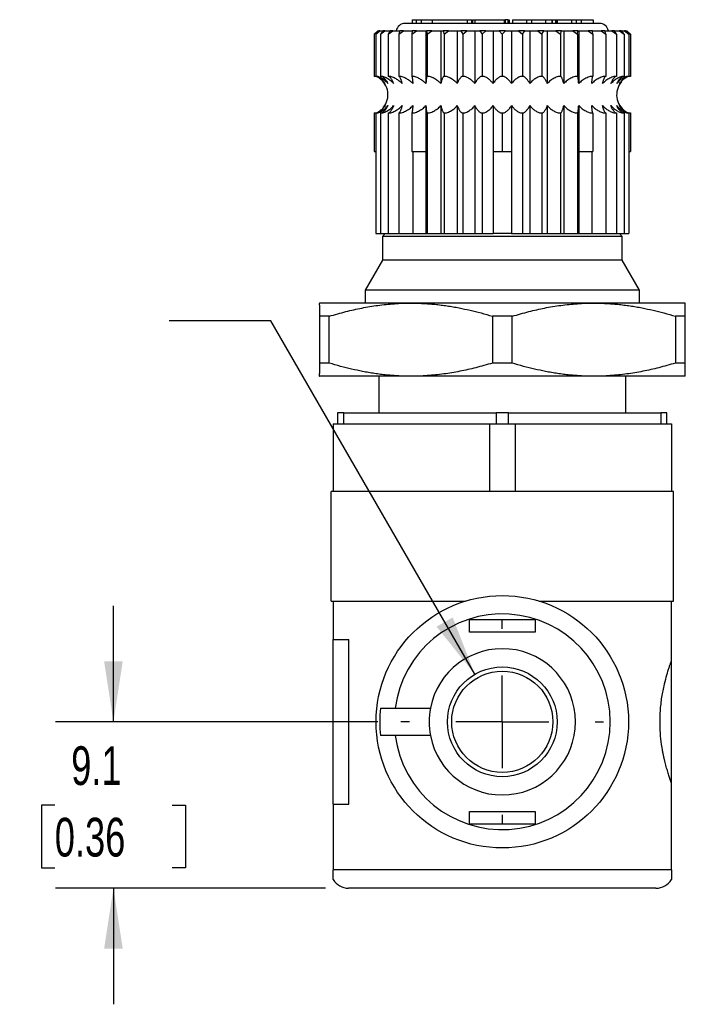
# Model space of a CAD drawing. Header units: millimetres. Extents: x 6 to 273, y 6 to 210.
# Tile 9 of 14: x 205 to 241, y 50 to 104. Entities that reach past the tile are written whole.
import ezdxf

# ---------------------------------------------------------------- set-up
doc = ezdxf.new("R2010")
doc.units = ezdxf.units.MM
doc.linetypes.add('SLD-Center', pattern=[19.05, 15.24, -1.27, 1.27, -1.27])
doc.linetypes.add('SLD-Solid', pattern=[0])
doc.layers.add('CENTER', color=40, linetype='SLD-Center')
doc.layers.add('DIMENSIONS', color=140, linetype='SLD-Solid', lineweight=25)
doc.styles.add('SLDTEXTSTYLE0', font='TXT', dxfattribs={"width": 0.7})
doc.dimstyles.new('SLDDIMSTYLE0', dxfattribs={"dimtxt": 2.158008, "dimasz": 3.302, "dimexe": 0, "dimexo": 0.0625, "dimgap": 0.539502, "dimtad": 0, "dimtih": 1, "dimtoh": 1, "dimdec": 1, "dimrnd": 1e-09, "dimzin": 12, "dimdsep": 46, "dimtxsty": 'SLDTEXTSTYLE0', "dimsah": 1, "dimcen": 0.09, "dimadec": 0, "dimazin": 3, "dimtfac": 1, "dimtdec": 1, "dimtmove": 0, "dimatfit": 0, "dimfxl": 0, "dimfrac": 2, "dimtolj": 1, "dimtzin": 12, "dimarcsym": 0})
doc.dimstyles.new('SLDDIMSTYLE4', dxfattribs={"dimtxt": 2.158008, "dimasz": 3.302, "dimexe": 0, "dimexo": 0.0625, "dimgap": 0.539502, "dimtad": 0, "dimtih": 1, "dimtoh": 1, "dimdec": 1, "dimrnd": 1e-09, "dimzin": 12, "dimdsep": 46, "dimtxsty": 'SLDTEXTSTYLE0', "dimsah": 1, "dimcen": 0, "dimadec": 0, "dimazin": 3, "dimtfac": 1, "dimtdec": 1, "dimtofl": 0, "dimtmove": 0, "dimatfit": 3, "dimfxl": 0, "dimfrac": 2, "dimtolj": 1, "dimtzin": 12, "dimarcsym": 0})

# ---------------------------------------------------------------- blocks, each defined once
blk = doc.blocks.new('_D_5')
at = {"layer": 'DIMENSIONS'}
for p, q in [((210.102, 65.103), (210.102, 71.453)), ((224.547, 65.103), (206.927, 65.103)), ((206.896, 60.553), (206.171, 60.553)), ((206.171, 60.553), (206.171, 57.124)), ((213.309, 60.553), (214.033, 60.553)), ((214.033, 60.553), (214.033, 57.124)), ((206.171, 57.124), (206.896, 57.124)), ((214.033, 57.124), (213.309, 57.124)), ((221.687, 56.003), (206.927, 56.003)), ((210.102, 56.003), (210.102, 49.653))]:
    blk.add_line(p, q, dxfattribs=at)
for points in [[(210.102, 65.103), (210.61, 68.405), (209.594, 68.405)], [(210.102, 56.003), (209.594, 52.701), (210.61, 52.701)]]:
    blk.add_solid(points, dxfattribs=at)
at = {"layer": 'DIMENSIONS', "char_height": 2.1167, "attachment_point": 1, "style": 'SLDTEXTSTYLE0'}
for s, insert in [('9.1', (207.793, 63.765)), ('0.36', (206.896, 59.852))]:
    blk.add_mtext(s, dxfattribs=dict(at, insert=insert))
blk = doc.blocks.new('_D_6')
at = {"layer": 'DIMENSIONS'}
for p, q in [((218.699, 87.028), (213.143, 87.028)), ((229.857, 67.701), (218.699, 87.028))]:
    blk.add_line(p, q, dxfattribs=at)
blk.add_solid([(229.857, 67.701), (228.646, 70.815), (227.766, 70.307)], dxfattribs=at)
at = {"layer": 'DIMENSIONS', "attachment_point": 1, "style": 'SLDTEXTSTYLE0'}
for s, insert, char_height in [('5/16" [8MM]', (193.485, 89.756), 2.11667), ('TUBING', (196.903, 86.327), 2.1167)]:
    blk.add_mtext(s, dxfattribs=dict(at, insert=insert, char_height=char_height))
blk = doc.blocks.new('SW_CENTERMARKSYMBOL_2')
at = {"layer": 'CENTER', "color": 0}
for p, q in [((0, 5.08), (0, 5.54)), ((0, 0), (0, 2.54)), ((-5.08, 0), (-5.54, 0)), ((0, 0), (-2.54, 0)), ((0, 0), (0, -2.54)), ((0, 0), (2.54, 0)), ((5.08, 0), (5.54, 0)), ((0, -5.08), (0, -5.54))]:
    blk.add_line(p, q, dxfattribs=at)

msp = doc.modelspace()

# ---------------------------------------------------------------- linework, layer by layer
for p, q in [((226.428, 103.503), (226.428, 103.303)), ((226.428, 103.503), (226.658, 103.503)), ((226.658, 103.503), (226.658, 103.303)), ((226.658, 103.503), (226.915, 103.503)), ((226.915, 103.503), (226.915, 103.303)), ((226.915, 103.503), (227.531, 103.503)), ((227.531, 103.503), (227.531, 103.303)), ((227.531, 103.503), (229.441, 103.503)), ((229.441, 103.503), (229.441, 103.303)), ((229.441, 103.503), (229.684, 103.503)), ((229.684, 103.303), (229.684, 103.503)), ((229.726, 103.503), (229.726, 103.303)), ((229.726, 103.503), (229.854, 103.503)), ((229.854, 103.503), (229.854, 103.303)), ((229.854, 103.503), (231.451, 103.503)), ((231.451, 103.503), (231.451, 103.303)), ((231.451, 103.503), (231.508, 103.503)), ((231.508, 103.503), (231.508, 103.303)), ((231.657, 103.503), (231.508, 103.503)), ((231.657, 103.503), (231.657, 103.303)), ((231.657, 103.503), (231.671, 103.503)), ((231.671, 103.503), (231.671, 103.303)), ((231.671, 103.503), (231.728, 103.503)), ((231.728, 103.503), (231.728, 103.303)), ((231.908, 103.503), (231.908, 103.303)), ((231.908, 103.503), (232.675, 103.503)), ((232.675, 103.503), (232.675, 103.303)), ((232.675, 103.503), (232.957, 103.503)), ((232.957, 103.503), (232.957, 103.303)), ((232.957, 103.503), (233.715, 103.503)), ((233.715, 103.503), (233.715, 103.303)), ((233.715, 103.503), (234.06, 103.503)), ((234.06, 103.503), (234.06, 103.303)), ((234.06, 103.503), (234.08, 103.503)), ((234.08, 103.503), (234.08, 103.303)), ((234.08, 103.503), (234.259, 103.503)), ((234.259, 103.503), (234.259, 103.303)), ((234.259, 103.503), (234.284, 103.503)), ((234.284, 103.503), (234.284, 103.303)), ((234.284, 103.503), (234.349, 103.503)), ((234.349, 103.503), (234.349, 103.303)), ((234.349, 103.503), (235.146, 103.503)), ((235.146, 103.503), (235.146, 103.303)), ((235.146, 103.503), (235.402, 103.503)), ((235.402, 103.503), (235.402, 103.303)), ((235.402, 103.503), (235.667, 103.503)), ((235.667, 103.503), (235.667, 103.303)), ((235.667, 103.503), (236.323, 103.503)), ((236.323, 103.503), (236.323, 103.303)), ((224.557, 102.903), (224.352, 102.698)), ((224.357, 102.703), (224.559, 102.903)), ((224.443, 102.703), (224.67, 102.903)), ((224.616, 102.903), (224.443, 102.703)), ((224.559, 102.903), (224.557, 102.903)), ((224.559, 102.903), (224.616, 102.903)), ((224.67, 102.903), (224.616, 102.903)), ((224.67, 102.903), (224.839, 102.903)), ((224.7, 102.703), (224.945, 102.903)), ((224.839, 102.903), (224.7, 102.703)), ((224.945, 102.903), (224.839, 102.903)), ((224.945, 102.903), (225.222, 102.903)), ((225.12, 102.703), (225.379, 102.903)), ((225.222, 102.903), (225.12, 102.703)), ((225.379, 102.903), (225.222, 102.903)), ((225.379, 102.903), (225.756, 102.903)), ((225.694, 102.703), (225.959, 102.903)), ((225.756, 102.903), (225.694, 102.703)), ((225.959, 102.903), (225.756, 102.903)), ((225.959, 102.903), (226.428, 102.903)), ((236.667, 103.303), (226.047, 103.303)), ((226.407, 102.703), (226.672, 102.903)), ((226.428, 102.903), (226.407, 102.703)), ((226.672, 102.903), (226.428, 102.903)), ((226.672, 102.903), (227.182, 102.903)), ((227.182, 102.903), (227.182, 100.005)), ((227.182, 102.903), (227.222, 102.903)), ((227.222, 102.903), (227.243, 102.703)), ((227.501, 102.903), (227.222, 102.903)), ((227.243, 102.703), (227.501, 102.903)), ((227.501, 102.903), (227.998, 102.903)), ((227.998, 102.903), (227.998, 100.005)), ((227.998, 102.903), (228.117, 102.903)), ((228.117, 102.903), (228.179, 102.703)), ((228.425, 102.903), (228.117, 102.903)), ((228.179, 102.703), (228.425, 102.903)), ((228.425, 102.903), (228.897, 102.903)), ((228.897, 102.903), (228.897, 100.005)), ((228.897, 102.903), (229.092, 102.903)), ((229.092, 102.903), (229.194, 102.703)), ((229.421, 102.903), (229.092, 102.903)), ((229.194, 102.703), (229.421, 102.903)), ((229.421, 102.903), (229.856, 102.903)), ((229.856, 102.903), (230.123, 102.903)), ((229.856, 102.903), (229.856, 100.005)), ((230.464, 102.903), (230.123, 102.903)), ((230.123, 102.903), (230.262, 102.703)), ((230.262, 102.703), (230.464, 102.903)), ((230.464, 102.903), (230.853, 102.903)), ((230.853, 102.903), (231.184, 102.903)), ((230.853, 102.903), (230.853, 100.005)), ((231.184, 102.903), (231.357, 102.703)), ((231.53, 102.903), (231.184, 102.903)), ((231.357, 102.703), (231.53, 102.903)), ((231.53, 102.903), (231.862, 102.903)), ((231.862, 102.903), (231.862, 100.005)), ((231.862, 102.903), (232.25, 102.903)), ((232.591, 102.903), (232.25, 102.903)), ((232.25, 102.903), (232.452, 102.703)), ((232.452, 102.703), (232.591, 102.903)), ((232.591, 102.903), (232.858, 102.903)), ((232.858, 102.903), (232.858, 100.005)), ((232.858, 102.903), (233.294, 102.903)), ((233.294, 102.903), (233.52, 102.703)), ((233.622, 102.903), (233.294, 102.903)), ((233.52, 102.703), (233.622, 102.903)), ((233.622, 102.903), (233.818, 102.903)), ((233.818, 102.903), (233.818, 100.005)), ((233.818, 102.903), (234.289, 102.903)), ((234.289, 102.903), (234.535, 102.703)), ((234.597, 102.903), (234.289, 102.903)), ((234.535, 102.703), (234.597, 102.903)), ((234.597, 102.903), (234.716, 102.903)), ((234.716, 102.903), (234.716, 100.005)), ((234.716, 102.903), (235.213, 102.903)), ((235.213, 102.903), (235.472, 102.703)), ((235.493, 102.903), (235.213, 102.903)), ((235.472, 102.703), (235.493, 102.903)), ((235.493, 102.903), (235.533, 102.903)), ((235.533, 102.903), (235.533, 100.005)), ((235.533, 102.903), (236.042, 102.903)), ((236.042, 102.903), (236.307, 102.703)), ((236.286, 102.903), (236.042, 102.903)), ((236.307, 102.703), (236.286, 102.903)), ((236.286, 102.903), (236.755, 102.903)), ((236.755, 102.903), (237.02, 102.703)), ((236.958, 102.903), (236.755, 102.903)), ((237.02, 102.703), (236.958, 102.903)), ((236.958, 102.903), (237.336, 102.903)), ((237.336, 102.903), (237.594, 102.703)), ((237.492, 102.903), (237.336, 102.903)), ((237.594, 102.703), (237.492, 102.903)), ((237.492, 102.903), (237.769, 102.903)), ((237.769, 102.903), (238.015, 102.703)), ((237.876, 102.903), (237.769, 102.903)), ((238.015, 102.703), (237.876, 102.903)), ((237.876, 102.903), (238.044, 102.903)), ((238.044, 102.903), (238.271, 102.703)), ((238.098, 102.903), (238.044, 102.903)), ((238.271, 102.703), (238.098, 102.903)), ((238.098, 102.903), (238.155, 102.903)), ((238.155, 102.903), (238.357, 102.703)), ((238.157, 102.903), (238.155, 102.903)), ((238.362, 102.698), (238.157, 102.903)), ((224.357, 102.703), (224.357, 100.403)), ((224.443, 102.703), (224.443, 100.403)), ((224.7, 102.703), (224.7, 100.403)), ((225.12, 102.703), (225.12, 100.403)), ((225.694, 102.703), (225.694, 100.403)), ((226.407, 102.703), (226.407, 100.403)), ((227.243, 102.703), (227.243, 100.403)), ((228.179, 102.703), (228.179, 100.403)), ((229.194, 102.703), (229.194, 100.403)), ((230.262, 102.703), (230.262, 100.403)), ((231.357, 102.703), (231.357, 100.403)), ((232.452, 102.703), (232.452, 100.403)), ((233.52, 102.703), (233.52, 100.403)), ((234.535, 102.703), (234.535, 100.403)), ((235.472, 102.703), (235.472, 100.403)), ((236.307, 102.703), (236.307, 100.403)), ((237.02, 102.703), (237.02, 100.403)), ((237.594, 102.703), (237.594, 100.403)), ((238.015, 102.703), (238.015, 100.403)), ((238.271, 102.703), (238.271, 100.403)), ((238.357, 102.703), (238.357, 100.403)), ((224.443, 100.403), (224.357, 100.403)), ((224.565, 100.403), (224.443, 100.403)), ((224.832, 100.403), (224.7, 100.403)), ((225.259, 100.403), (225.12, 100.403)), ((225.837, 100.403), (225.694, 100.403)), ((226.55, 100.403), (226.407, 100.403)), ((227.243, 100.403), (227.231, 100.403)), ((227.382, 100.403), (227.243, 100.403)), ((228.179, 100.403), (228.146, 100.403)), ((228.312, 100.403), (228.179, 100.403)), ((229.194, 100.403), (229.139, 100.403)), ((229.316, 100.403), (229.194, 100.403)), ((230.262, 100.403), (230.187, 100.403)), ((230.371, 100.403), (230.262, 100.403)), ((231.357, 100.403), (231.264, 100.403)), ((231.45, 100.403), (231.357, 100.403)), ((232.452, 100.403), (232.343, 100.403)), ((232.527, 100.403), (232.452, 100.403)), ((233.52, 100.403), (233.398, 100.403)), ((233.575, 100.403), (233.52, 100.403)), ((234.535, 100.403), (234.403, 100.403)), ((234.569, 100.403), (234.535, 100.403)), ((235.472, 100.403), (235.332, 100.403)), ((235.483, 100.403), (235.472, 100.403)), ((236.307, 100.403), (236.164, 100.403)), ((237.02, 100.403), (236.878, 100.403)), ((237.594, 100.403), (237.455, 100.403)), ((238.015, 100.403), (237.882, 100.403)), ((238.271, 100.403), (238.149, 100.403)), ((238.357, 100.403), (238.271, 100.403)), ((227.182, 98.802), (227.182, 96.303)), ((227.998, 98.802), (227.998, 91.803)), ((228.897, 98.802), (228.897, 91.803)), ((229.856, 98.802), (229.856, 91.803)), ((230.853, 98.802), (230.853, 96.303)), ((231.862, 98.802), (231.862, 96.303)), ((232.858, 98.802), (232.858, 91.803)), ((233.818, 98.802), (233.818, 91.803)), ((234.716, 98.802), (234.716, 91.803)), ((235.533, 98.802), (235.533, 96.303)), ((224.357, 98.403), (224.443, 98.403)), ((224.357, 98.403), (224.357, 96.303)), ((224.443, 98.403), (224.443, 91.803)), ((224.443, 98.403), (224.565, 98.403)), ((224.7, 98.403), (224.7, 91.803)), ((224.7, 98.403), (224.832, 98.403)), ((225.12, 98.403), (225.12, 91.803)), ((225.12, 98.403), (225.259, 98.403)), ((225.694, 98.403), (225.694, 91.803)), ((225.694, 98.403), (225.837, 98.403)), ((226.407, 98.403), (226.55, 98.403)), ((226.407, 98.403), (226.407, 96.303)), ((227.231, 98.403), (227.243, 98.403)), ((227.243, 98.403), (227.243, 91.803)), ((227.243, 98.403), (227.382, 98.403)), ((228.146, 98.403), (228.179, 98.403)), ((228.179, 98.403), (228.179, 91.803)), ((228.179, 98.403), (228.312, 98.403)), ((229.139, 98.403), (229.194, 98.403)), ((229.194, 98.403), (229.194, 91.803)), ((229.194, 98.403), (229.316, 98.403)), ((230.187, 98.403), (230.262, 98.403)), ((230.262, 98.403), (230.262, 91.803)), ((230.262, 98.403), (230.371, 98.403)), ((231.264, 98.403), (231.357, 98.403)), ((231.357, 98.403), (231.45, 98.403)), ((231.357, 98.403), (231.357, 96.303)), ((232.343, 98.403), (232.452, 98.403)), ((232.452, 98.403), (232.452, 91.803)), ((232.452, 98.403), (232.527, 98.403)), ((233.398, 98.403), (233.52, 98.403)), ((233.52, 98.403), (233.52, 91.803)), ((233.52, 98.403), (233.575, 98.403)), ((234.403, 98.403), (234.535, 98.403)), ((234.535, 98.403), (234.535, 91.803)), ((234.535, 98.403), (234.569, 98.403)), ((235.332, 98.403), (235.472, 98.403)), ((235.472, 98.403), (235.472, 91.803)), ((235.472, 98.403), (235.483, 98.403)), ((236.164, 98.403), (236.307, 98.403)), ((236.307, 98.403), (236.307, 96.303)), ((236.878, 98.403), (237.02, 98.403)), ((237.02, 98.403), (237.02, 91.803)), ((237.455, 98.403), (237.594, 98.403)), ((237.594, 98.403), (237.594, 91.803)), ((237.882, 98.403), (238.015, 98.403)), ((238.015, 98.403), (238.015, 91.803)), ((238.149, 98.403), (238.271, 98.403)), ((238.271, 98.403), (238.271, 91.803)), ((238.271, 98.403), (238.357, 98.403)), ((238.357, 98.403), (238.357, 96.303)), ((224.357, 96.303), (224.443, 96.303)), ((226.407, 96.303), (227.182, 96.303)), ((226.468, 96.303), (226.468, 91.803)), ((227.182, 96.303), (227.182, 91.803)), ((230.853, 96.303), (231.357, 96.303)), ((230.853, 96.303), (230.853, 91.803)), ((231.357, 96.303), (231.862, 96.303)), ((231.862, 96.303), (231.862, 91.803)), ((235.533, 96.303), (235.533, 91.803)), ((235.533, 96.303), (236.307, 96.303)), ((236.246, 96.303), (236.246, 91.803)), ((238.271, 96.303), (238.357, 96.303)), ((224.443, 91.803), (224.7, 91.803)), ((224.7, 91.803), (225.12, 91.803)), ((224.957, 91.803), (224.807, 91.653)), ((224.807, 91.653), (224.807, 90.353)), ((237.907, 91.653), (224.807, 91.653)), ((225.12, 91.803), (225.694, 91.803)), ((225.694, 91.803), (226.468, 91.803)), ((226.489, 91.803), (226.468, 91.803)), ((226.489, 91.803), (227.182, 91.803)), ((227.182, 91.803), (227.243, 91.803)), ((227.243, 91.803), (227.998, 91.803)), ((227.998, 91.803), (228.179, 91.803)), ((228.179, 91.803), (228.897, 91.803)), ((228.897, 91.803), (229.194, 91.803)), ((229.194, 91.803), (229.856, 91.803)), ((229.856, 91.803), (230.262, 91.803)), ((230.262, 91.803), (230.853, 91.803)), ((231.862, 91.803), (230.853, 91.803)), ((231.862, 91.803), (232.452, 91.803)), ((232.452, 91.803), (232.858, 91.803)), ((232.858, 91.803), (233.52, 91.803)), ((233.52, 91.803), (233.818, 91.803)), ((233.818, 91.803), (234.535, 91.803)), ((234.535, 91.803), (234.716, 91.803)), ((234.716, 91.803), (235.472, 91.803)), ((235.472, 91.803), (235.533, 91.803)), ((235.533, 91.803), (236.225, 91.803)), ((236.246, 91.803), (236.225, 91.803)), ((236.246, 91.803), (237.02, 91.803)), ((237.02, 91.803), (237.594, 91.803)), ((237.594, 91.803), (238.015, 91.803)), ((237.907, 91.653), (237.757, 91.803)), ((237.907, 90.353), (237.907, 91.653)), ((238.015, 91.803), (238.271, 91.803)), ((224.807, 90.353), (223.857, 88.703)), ((237.907, 90.353), (224.807, 90.353)), ((238.857, 88.703), (237.907, 90.353)), ((223.857, 88.703), (223.857, 88.003)), ((238.857, 88.703), (223.857, 88.703)), ((238.857, 88.003), (238.857, 88.703)), ((226.357, 88.003), (221.357, 88.003)), ((236.357, 88.003), (226.357, 88.003)), ((241.357, 88.003), (236.357, 88.003)), ((221.894, 87.282), (221.357, 87.282)), ((221.357, 87.282), (221.357, 84.725)), ((221.894, 84.725), (221.894, 87.282)), ((231.894, 87.282), (230.821, 87.282)), ((230.821, 87.282), (230.821, 84.725)), ((231.894, 84.725), (231.894, 87.282)), ((240.821, 87.282), (240.821, 84.725)), ((241.357, 87.282), (240.821, 87.282)), ((241.357, 84.725), (241.357, 87.282)), ((221.894, 84.725), (221.357, 84.725)), ((231.894, 84.725), (230.821, 84.725)), ((241.357, 84.725), (240.821, 84.725)), ((226.357, 84.003), (221.357, 84.003)), ((224.607, 84.003), (224.607, 82.003)), ((236.357, 84.003), (226.357, 84.003)), ((241.357, 84.003), (236.357, 84.003)), ((238.107, 82.003), (238.107, 84.003)), ((222.357, 82.003), (222.357, 81.403)), ((222.7, 82.003), (222.357, 82.003)), ((222.7, 81.403), (222.7, 82.003)), ((222.7, 82.003), (231.014, 82.003)), ((231.014, 82.003), (231.014, 81.403)), ((231.7, 82.003), (231.014, 82.003)), ((231.7, 81.403), (231.7, 82.003)), ((231.7, 82.003), (240.014, 82.003)), ((240.014, 82.003), (240.014, 81.403)), ((240.357, 82.003), (240.014, 82.003)), ((240.357, 81.403), (240.357, 82.003)), ((222.107, 81.403), (222.107, 77.703)), ((222.107, 81.403), (230.651, 81.403)), ((230.651, 81.403), (230.651, 77.703)), ((230.651, 81.403), (232.063, 81.403)), ((232.063, 81.403), (232.063, 77.703)), ((232.063, 81.403), (240.607, 81.403)), ((240.607, 81.403), (240.607, 77.703)), ((240.707, 77.703), (222.007, 77.703)), ((222.007, 74.703), (222.007, 77.703)), ((240.707, 74.703), (240.707, 77.703)), ((222.007, 71.703), (222.007, 74.703)), ((240.707, 71.703), (240.707, 74.703)), ((222.007, 71.703), (229.345, 71.703)), ((222.107, 71.703), (222.107, 69.603)), ((233.37, 71.703), (240.707, 71.703)), ((240.607, 68.46), (240.607, 71.703)), ((229.557, 70.703), (233.157, 70.703)), ((229.557, 70.003), (229.557, 70.703)), ((233.157, 70.703), (233.157, 70.003)), ((222.107, 69.603), (222.973, 69.603)), ((222.107, 60.603), (222.107, 69.603)), ((222.973, 60.603), (222.973, 69.603)), ((233.157, 70.003), (229.557, 70.003)), ((240.607, 61.747), (240.607, 68.46)), ((225.505, 65.853), (227.428, 65.853)), ((227.428, 64.353), (225.505, 64.353)), ((240.607, 57.003), (240.607, 61.747)), ((222.107, 60.603), (222.107, 57.003)), ((222.107, 60.603), (222.973, 60.603)), ((229.557, 60.203), (233.157, 60.203)), ((229.557, 59.503), (229.557, 60.203)), ((233.157, 60.203), (233.157, 59.503)), ((233.157, 59.503), (229.557, 59.503)), ((240.607, 57.003), (222.107, 57.003)), ((239.757, 56.003), (222.957, 56.003))]:
    msp.add_line(p, q)
for radius in [6.9, 3, 2.765]:
    msp.add_circle((231.357, 65.103), radius)
for centre, radius, start, end in [((226.047, 102.803), 0.5, 90, 168.463), ((236.667, 102.803), 0.5, 11.537, 90), ((224.007, 99.403), 1.1, 321.1553, 55.1676), ((238.707, 99.403), 1.1, 141.1553, 235.1676), ((231.357, 65.103), 5.9, 187.3031, 172.6969), ((231.357, 65.103), 4, 190.8069, 169.1931), ((231.357, 65.103), 6.7, 173.5728, 186.4272), ((231.357, 65.103), 4, 169.1931, 190.8069), ((222.957, 57.003), 1, 211.742, 270), ((239.757, 57.003), 1, 270, 328.239)]:
    msp.add_arc(centre, radius, start, end)
for points, knots in [([(224.948, 100.005), (224.929, 100.03), (224.892, 100.08), (224.831, 100.148), (224.764, 100.212), (224.693, 100.27), (224.62, 100.321), (224.544, 100.366), (224.492, 100.391), (224.466, 100.403)], [0, 0, 0, 0, 0.136989, 0.277572, 0.420888, 0.565979, 0.711801, 0.856401, 1, 1, 1, 1]), ([(224.536, 100.403), (224.562, 100.389), (224.614, 100.36), (224.688, 100.305), (224.759, 100.244), (224.826, 100.174), (224.89, 100.095), (224.929, 100.035), (224.948, 100.005)], [0, 0, 0, 0, 0.169296, 0.335884, 0.500905, 0.665568, 0.832108, 1, 1, 1, 1]), ([(225.106, 100.005), (225.085, 100.03), (225.044, 100.08), (224.974, 100.148), (224.9, 100.212), (224.82, 100.27), (224.738, 100.321), (224.653, 100.366), (224.594, 100.391), (224.565, 100.403)], [0, 0, 0, 0, 0.136988, 0.277571, 0.420887, 0.565978, 0.7118, 0.856401, 1, 1, 1, 1]), ([(224.775, 100.403), (224.795, 100.389), (224.837, 100.36), (224.896, 100.305), (224.953, 100.244), (225.008, 100.174), (225.059, 100.095), (225.09, 100.035), (225.106, 100.005)], [0, 0, 0, 0, 0.169296, 0.335884, 0.500904, 0.665567, 0.832108, 1, 1, 1, 1]), ([(225.417, 100.005), (225.395, 100.03), (225.35, 100.08), (225.275, 100.148), (225.194, 100.212), (225.108, 100.27), (225.019, 100.321), (224.926, 100.366), (224.863, 100.391), (224.832, 100.403)], [0, 0, 0, 0, 0.1369882, 0.2775707, 0.4208864, 0.565977, 0.7117998, 0.856401, 1, 1, 1, 1]), ([(225.175, 100.403), (225.19, 100.389), (225.221, 100.36), (225.264, 100.305), (225.306, 100.244), (225.346, 100.174), (225.383, 100.095), (225.406, 100.035), (225.417, 100.005)], [0, 0, 0, 0, 0.169295, 0.335884, 0.500904, 0.665567, 0.832108, 1, 1, 1, 1]), ([(225.875, 100.005), (225.852, 100.03), (225.805, 100.08), (225.725, 100.148), (225.64, 100.212), (225.55, 100.27), (225.456, 100.321), (225.359, 100.366), (225.292, 100.391), (225.259, 100.403)], [0, 0, 0, 0, 0.136988, 0.27757, 0.420886, 0.565977, 0.7118, 0.856401, 1, 1, 1, 1]), ([(225.727, 100.403), (225.737, 100.389), (225.755, 100.36), (225.782, 100.305), (225.807, 100.244), (225.832, 100.174), (225.855, 100.095), (225.868, 100.035), (225.875, 100.005)], [0, 0, 0, 0, 0.169295, 0.335884, 0.500904, 0.665567, 0.832107, 1, 1, 1, 1]), ([(226.468, 100.005), (226.444, 100.03), (226.396, 100.08), (226.315, 100.148), (226.227, 100.212), (226.135, 100.27), (226.038, 100.321), (225.939, 100.366), (225.871, 100.391), (225.837, 100.403)], [0, 0, 0, 0, 0.136988, 0.2775704, 0.4208858, 0.5659765, 0.7117994, 0.8564011, 1, 1, 1, 1]), ([(226.419, 100.403), (226.422, 100.389), (226.428, 100.36), (226.437, 100.305), (226.445, 100.244), (226.454, 100.174), (226.461, 100.095), (226.466, 100.035), (226.468, 100.005)], [0, 0, 0, 0, 0.169295, 0.335884, 0.500904, 0.665567, 0.832107, 1, 1, 1, 1]), ([(227.182, 100.005), (227.158, 100.03), (227.109, 100.08), (227.028, 100.148), (226.941, 100.212), (226.848, 100.27), (226.751, 100.321), (226.652, 100.366), (226.584, 100.391), (226.55, 100.403)], [0, 0, 0, 0, 0.136988, 0.27757, 0.420886, 0.565977, 0.711799, 0.856401, 1, 1, 1, 1]), ([(227.231, 100.403), (227.228, 100.389), (227.222, 100.36), (227.213, 100.305), (227.204, 100.244), (227.196, 100.174), (227.189, 100.095), (227.184, 100.035), (227.182, 100.005)], [0, 0, 0, 0, 0.169295, 0.335884, 0.500904, 0.665567, 0.832107, 1, 1, 1, 1]), ([(227.998, 100.005), (227.975, 100.03), (227.927, 100.08), (227.848, 100.148), (227.763, 100.212), (227.672, 100.27), (227.578, 100.321), (227.481, 100.366), (227.415, 100.391), (227.382, 100.403)], [0, 0, 0, 0, 0.136988, 0.27757, 0.420886, 0.565977, 0.7118, 0.856401, 1, 1, 1, 1]), ([(228.146, 100.403), (228.136, 100.389), (228.118, 100.36), (228.091, 100.305), (228.066, 100.244), (228.042, 100.174), (228.019, 100.095), (228.005, 100.035), (227.998, 100.005)], [0, 0, 0, 0, 0.169295, 0.335884, 0.500904, 0.665567, 0.832107, 1, 1, 1, 1]), ([(228.897, 100.005), (228.875, 100.03), (228.83, 100.08), (228.754, 100.148), (228.674, 100.212), (228.588, 100.27), (228.498, 100.321), (228.406, 100.366), (228.343, 100.391), (228.312, 100.403)], [0, 0, 0, 0, 0.136988, 0.277571, 0.420886, 0.565977, 0.7118, 0.856401, 1, 1, 1, 1]), ([(229.139, 100.403), (229.124, 100.389), (229.093, 100.36), (229.05, 100.305), (229.008, 100.244), (228.968, 100.174), (228.931, 100.095), (228.908, 100.035), (228.897, 100.005)], [0, 0, 0, 0, 0.169295, 0.335884, 0.500904, 0.665567, 0.832108, 1, 1, 1, 1]), ([(229.856, 100.005), (229.836, 100.03), (229.794, 100.08), (229.725, 100.148), (229.65, 100.212), (229.571, 100.27), (229.488, 100.321), (229.403, 100.366), (229.345, 100.391), (229.316, 100.403)], [0, 0, 0, 0, 0.1369884, 0.2775712, 0.4208869, 0.5659777, 0.7118003, 0.8564008, 1, 1, 1, 1]), ([(230.187, 100.403), (230.166, 100.389), (230.125, 100.36), (230.065, 100.305), (230.008, 100.244), (229.954, 100.174), (229.903, 100.095), (229.872, 100.035), (229.856, 100.005)], [0, 0, 0, 0, 0.169296, 0.335884, 0.500904, 0.665567, 0.832108, 1, 1, 1, 1]), ([(230.853, 100.005), (230.834, 100.03), (230.797, 100.08), (230.735, 100.148), (230.669, 100.212), (230.598, 100.27), (230.524, 100.321), (230.449, 100.366), (230.397, 100.391), (230.371, 100.403)], [0, 0, 0, 0, 0.136989, 0.277572, 0.420888, 0.565979, 0.711801, 0.856401, 1, 1, 1, 1]), ([(231.264, 100.403), (231.238, 100.389), (231.187, 100.36), (231.112, 100.305), (231.042, 100.244), (230.974, 100.174), (230.91, 100.095), (230.872, 100.035), (230.853, 100.005)], [0, 0, 0, 0, 0.169296, 0.335884, 0.500905, 0.665568, 0.832108, 1, 1, 1, 1]), ([(231.862, 100.005), (231.846, 100.03), (231.814, 100.08), (231.761, 100.148), (231.705, 100.212), (231.644, 100.27), (231.581, 100.321), (231.517, 100.366), (231.472, 100.391), (231.45, 100.403)], [0, 0, 0, 0, 0.136989, 0.277572, 0.420888, 0.565979, 0.711801, 0.856401, 1, 1, 1, 1]), ([(232.343, 100.403), (232.313, 100.389), (232.252, 100.36), (232.166, 100.305), (232.083, 100.244), (232.004, 100.174), (231.929, 100.095), (231.884, 100.035), (231.862, 100.005)], [0, 0, 0, 0, 0.1692956, 0.3358839, 0.5009045, 0.6655676, 0.8321078, 1, 1, 1, 1]), ([(232.858, 100.005), (232.845, 100.03), (232.82, 100.08), (232.777, 100.148), (232.732, 100.212), (232.683, 100.27), (232.632, 100.321), (232.58, 100.366), (232.545, 100.391), (232.527, 100.403)], [0, 0, 0, 0, 0.136988, 0.277571, 0.420887, 0.565978, 0.7118, 0.856401, 1, 1, 1, 1]), ([(233.398, 100.403), (233.364, 100.389), (233.296, 100.36), (233.199, 100.305), (233.106, 100.244), (233.018, 100.174), (232.934, 100.095), (232.883, 100.035), (232.858, 100.005)], [0, 0, 0, 0, 0.1692955, 0.3358837, 0.5009043, 0.6655674, 0.8321076, 1, 1, 1, 1]), ([(233.818, 100.005), (233.808, 100.03), (233.79, 100.08), (233.758, 100.148), (233.725, 100.212), (233.689, 100.27), (233.652, 100.321), (233.614, 100.366), (233.588, 100.391), (233.575, 100.403)], [0, 0, 0, 0, 0.136988, 0.277571, 0.420886, 0.565977, 0.7118, 0.856401, 1, 1, 1, 1]), ([(234.403, 100.403), (234.366, 100.389), (234.292, 100.36), (234.187, 100.305), (234.086, 100.244), (233.991, 100.174), (233.899, 100.095), (233.845, 100.035), (233.818, 100.005)], [0, 0, 0, 0, 0.169295, 0.335884, 0.500904, 0.665567, 0.832108, 1, 1, 1, 1]), ([(234.716, 100.005), (234.711, 100.03), (234.699, 100.08), (234.68, 100.148), (234.66, 100.212), (234.638, 100.27), (234.616, 100.321), (234.592, 100.366), (234.576, 100.391), (234.569, 100.403)], [0, 0, 0, 0, 0.136988, 0.27757, 0.420886, 0.565977, 0.7118, 0.856401, 1, 1, 1, 1]), ([(235.332, 100.403), (235.293, 100.389), (235.216, 100.36), (235.105, 100.305), (234.999, 100.244), (234.899, 100.174), (234.803, 100.095), (234.745, 100.035), (234.716, 100.005)], [0, 0, 0, 0, 0.169295, 0.335884, 0.500904, 0.665567, 0.832107, 1, 1, 1, 1]), ([(235.533, 100.005), (235.531, 100.03), (235.527, 100.08), (235.52, 100.148), (235.514, 100.212), (235.506, 100.27), (235.499, 100.321), (235.491, 100.366), (235.486, 100.391), (235.483, 100.403)], [0, 0, 0, 0, 0.136988, 0.27757, 0.420886, 0.565977, 0.711799, 0.856401, 1, 1, 1, 1]), ([(236.164, 100.403), (236.124, 100.389), (236.045, 100.36), (235.931, 100.305), (235.823, 100.244), (235.719, 100.174), (235.621, 100.095), (235.562, 100.035), (235.533, 100.005)], [0, 0, 0, 0, 0.169295, 0.335884, 0.500904, 0.665567, 0.832107, 1, 1, 1, 1]), ([(236.246, 100.005), (236.248, 100.03), (236.252, 100.08), (236.258, 100.148), (236.265, 100.212), (236.272, 100.27), (236.28, 100.321), (236.288, 100.366), (236.293, 100.391), (236.296, 100.403)], [0, 0, 0, 0, 0.136988, 0.27757, 0.420886, 0.565977, 0.711799, 0.856401, 1, 1, 1, 1]), ([(236.878, 100.403), (236.838, 100.389), (236.758, 100.36), (236.645, 100.305), (236.536, 100.244), (236.433, 100.174), (236.334, 100.095), (236.276, 100.035), (236.246, 100.005)], [0, 0, 0, 0, 0.169295, 0.335884, 0.500904, 0.665567, 0.832107, 1, 1, 1, 1]), ([(236.839, 100.005), (236.845, 100.03), (236.856, 100.08), (236.875, 100.148), (236.895, 100.212), (236.917, 100.27), (236.94, 100.321), (236.963, 100.366), (236.979, 100.391), (236.987, 100.403)], [0, 0, 0, 0, 0.136988, 0.27757, 0.420886, 0.565977, 0.7118, 0.856401, 1, 1, 1, 1]), ([(237.455, 100.403), (237.416, 100.389), (237.339, 100.36), (237.228, 100.305), (237.122, 100.244), (237.021, 100.174), (236.925, 100.095), (236.868, 100.035), (236.839, 100.005)], [0, 0, 0, 0, 0.169295, 0.335884, 0.500904, 0.665567, 0.832107, 1, 1, 1, 1]), ([(237.297, 100.005), (237.306, 100.03), (237.325, 100.08), (237.356, 100.148), (237.389, 100.212), (237.425, 100.27), (237.462, 100.321), (237.5, 100.366), (237.526, 100.391), (237.539, 100.403)], [0, 0, 0, 0, 0.136988, 0.277571, 0.420886, 0.565977, 0.7118, 0.856401, 1, 1, 1, 1]), ([(237.882, 100.403), (237.845, 100.389), (237.772, 100.36), (237.667, 100.305), (237.566, 100.244), (237.47, 100.174), (237.379, 100.095), (237.324, 100.035), (237.297, 100.005)], [0, 0, 0, 0, 0.169295, 0.335884, 0.500904, 0.665567, 0.832108, 1, 1, 1, 1]), ([(237.609, 100.005), (237.621, 100.03), (237.647, 100.08), (237.689, 100.148), (237.735, 100.212), (237.784, 100.27), (237.834, 100.321), (237.886, 100.366), (237.922, 100.391), (237.94, 100.403)], [0, 0, 0, 0, 0.136988, 0.277571, 0.420887, 0.565978, 0.7118, 0.856401, 1, 1, 1, 1]), ([(238.149, 100.403), (238.115, 100.389), (238.047, 100.36), (237.95, 100.305), (237.857, 100.244), (237.768, 100.174), (237.684, 100.095), (237.634, 100.035), (237.609, 100.005)], [0, 0, 0, 0, 0.169296, 0.335884, 0.500904, 0.665567, 0.832108, 1, 1, 1, 1]), ([(237.767, 100.005), (237.782, 100.03), (237.814, 100.08), (237.867, 100.148), (237.923, 100.212), (237.984, 100.27), (238.047, 100.321), (238.112, 100.366), (238.156, 100.391), (238.178, 100.403)], [0, 0, 0, 0, 0.136989, 0.277572, 0.420888, 0.565979, 0.711801, 0.856401, 1, 1, 1, 1]), ([(238.248, 100.403), (238.218, 100.389), (238.157, 100.36), (238.071, 100.305), (237.988, 100.244), (237.909, 100.174), (237.834, 100.095), (237.789, 100.035), (237.767, 100.005)], [0, 0, 0, 0, 0.1692956, 0.3358839, 0.5009045, 0.6655676, 0.8321078, 1, 1, 1, 1]), ([(224.466, 98.403), (224.496, 98.418), (224.557, 98.447), (224.644, 98.501), (224.726, 98.563), (224.805, 98.633), (224.88, 98.711), (224.925, 98.771), (224.948, 98.802)], [0, 0, 0, 0, 0.1692956, 0.3358839, 0.5009045, 0.6655676, 0.8321078, 1, 1, 1, 1]), ([(224.948, 98.802), (224.932, 98.777), (224.9, 98.727), (224.848, 98.659), (224.791, 98.595), (224.73, 98.537), (224.667, 98.486), (224.603, 98.441), (224.558, 98.416), (224.536, 98.403)], [0, 0, 0, 0, 0.136989, 0.277572, 0.420888, 0.565979, 0.711801, 0.856401, 1, 1, 1, 1]), ([(224.565, 98.403), (224.6, 98.418), (224.667, 98.447), (224.765, 98.501), (224.857, 98.563), (224.946, 98.633), (225.03, 98.711), (225.08, 98.771), (225.106, 98.802)], [0, 0, 0, 0, 0.169296, 0.335884, 0.500904, 0.665567, 0.832108, 1, 1, 1, 1]), ([(225.106, 98.802), (225.093, 98.777), (225.068, 98.727), (225.025, 98.659), (224.979, 98.595), (224.931, 98.537), (224.88, 98.486), (224.828, 98.441), (224.792, 98.416), (224.775, 98.403)], [0, 0, 0, 0, 0.136988, 0.277571, 0.420887, 0.565978, 0.7118, 0.856401, 1, 1, 1, 1]), ([(224.832, 98.403), (224.869, 98.418), (224.942, 98.447), (225.048, 98.501), (225.149, 98.563), (225.244, 98.633), (225.335, 98.711), (225.39, 98.771), (225.417, 98.802)], [0, 0, 0, 0, 0.169295, 0.335884, 0.500904, 0.665567, 0.832108, 1, 1, 1, 1]), ([(225.417, 98.802), (225.408, 98.777), (225.389, 98.727), (225.358, 98.659), (225.325, 98.595), (225.289, 98.537), (225.252, 98.486), (225.214, 98.441), (225.188, 98.416), (225.175, 98.403)], [0, 0, 0, 0, 0.136988, 0.277571, 0.420886, 0.565977, 0.7118, 0.856401, 1, 1, 1, 1]), ([(225.259, 98.403), (225.298, 98.418), (225.376, 98.447), (225.486, 98.501), (225.592, 98.563), (225.693, 98.633), (225.789, 98.711), (225.847, 98.771), (225.875, 98.802)], [0, 0, 0, 0, 0.169295, 0.335884, 0.500904, 0.665567, 0.832107, 1, 1, 1, 1]), ([(225.875, 98.802), (225.87, 98.777), (225.858, 98.727), (225.839, 98.659), (225.819, 98.595), (225.797, 98.537), (225.775, 98.486), (225.751, 98.441), (225.735, 98.416), (225.727, 98.403)], [0, 0, 0, 0, 0.1369881, 0.2775705, 0.420886, 0.5659767, 0.7117995, 0.8564011, 1, 1, 1, 1]), ([(225.837, 98.403), (225.877, 98.418), (225.956, 98.447), (226.07, 98.501), (226.178, 98.563), (226.282, 98.633), (226.38, 98.711), (226.439, 98.771), (226.468, 98.802)], [0, 0, 0, 0, 0.169295, 0.335884, 0.500904, 0.665567, 0.832107, 1, 1, 1, 1]), ([(226.468, 98.802), (226.466, 98.777), (226.463, 98.727), (226.456, 98.659), (226.449, 98.595), (226.442, 98.537), (226.434, 98.486), (226.427, 98.441), (226.421, 98.416), (226.419, 98.403)], [0, 0, 0, 0, 0.136988, 0.27757, 0.420886, 0.565977, 0.711799, 0.856401, 1, 1, 1, 1]), ([(226.55, 98.403), (226.59, 98.418), (226.669, 98.447), (226.783, 98.501), (226.892, 98.563), (226.995, 98.633), (227.093, 98.711), (227.152, 98.771), (227.182, 98.802)], [0, 0, 0, 0, 0.169295, 0.335884, 0.500904, 0.665567, 0.832107, 1, 1, 1, 1]), ([(227.182, 98.802), (227.184, 98.777), (227.187, 98.727), (227.194, 98.659), (227.201, 98.595), (227.208, 98.537), (227.216, 98.486), (227.223, 98.441), (227.229, 98.416), (227.231, 98.403)], [0, 0, 0, 0, 0.136988, 0.27757, 0.420886, 0.565977, 0.711799, 0.856401, 1, 1, 1, 1]), ([(227.382, 98.403), (227.421, 98.418), (227.498, 98.447), (227.609, 98.501), (227.715, 98.563), (227.816, 98.633), (227.912, 98.711), (227.969, 98.771), (227.998, 98.802)], [0, 0, 0, 0, 0.1692954, 0.3358836, 0.5009041, 0.6655672, 0.8321075, 1, 1, 1, 1]), ([(227.998, 98.802), (228.004, 98.777), (228.015, 98.727), (228.034, 98.659), (228.054, 98.595), (228.076, 98.537), (228.099, 98.486), (228.122, 98.441), (228.138, 98.416), (228.146, 98.403)], [0, 0, 0, 0, 0.136988, 0.27757, 0.420886, 0.565977, 0.7118, 0.856401, 1, 1, 1, 1]), ([(228.312, 98.403), (228.349, 98.418), (228.422, 98.447), (228.527, 98.501), (228.628, 98.563), (228.724, 98.633), (228.815, 98.711), (228.869, 98.771), (228.897, 98.802)], [0, 0, 0, 0, 0.169295, 0.335884, 0.500904, 0.665567, 0.832108, 1, 1, 1, 1]), ([(228.897, 98.802), (228.906, 98.777), (228.925, 98.727), (228.956, 98.659), (228.989, 98.595), (229.025, 98.537), (229.062, 98.486), (229.1, 98.441), (229.126, 98.416), (229.139, 98.403)], [0, 0, 0, 0, 0.136988, 0.277571, 0.420886, 0.565977, 0.7118, 0.856401, 1, 1, 1, 1]), ([(229.316, 98.403), (229.35, 98.418), (229.418, 98.447), (229.515, 98.501), (229.608, 98.563), (229.697, 98.633), (229.781, 98.711), (229.831, 98.771), (229.856, 98.802)], [0, 0, 0, 0, 0.169296, 0.335884, 0.500904, 0.665567, 0.832108, 1, 1, 1, 1]), ([(229.856, 98.802), (229.869, 98.777), (229.894, 98.727), (229.937, 98.659), (229.983, 98.595), (230.031, 98.537), (230.082, 98.486), (230.134, 98.441), (230.17, 98.416), (230.187, 98.403)], [0, 0, 0, 0, 0.136988, 0.277571, 0.420887, 0.565978, 0.7118, 0.856401, 1, 1, 1, 1]), ([(230.371, 98.403), (230.401, 98.418), (230.462, 98.447), (230.549, 98.501), (230.632, 98.563), (230.71, 98.633), (230.785, 98.711), (230.83, 98.771), (230.853, 98.802)], [0, 0, 0, 0, 0.169296, 0.335884, 0.500905, 0.665568, 0.832108, 1, 1, 1, 1]), ([(230.853, 98.802), (230.868, 98.777), (230.9, 98.727), (230.953, 98.659), (231.01, 98.595), (231.07, 98.537), (231.133, 98.486), (231.198, 98.441), (231.242, 98.416), (231.264, 98.403)], [0, 0, 0, 0, 0.1369888, 0.2775718, 0.4208879, 0.5659786, 0.711801, 0.8564006, 1, 1, 1, 1]), ([(231.45, 98.403), (231.476, 98.418), (231.528, 98.447), (231.602, 98.501), (231.673, 98.563), (231.74, 98.633), (231.804, 98.711), (231.842, 98.771), (231.862, 98.802)], [0, 0, 0, 0, 0.169296, 0.335884, 0.500905, 0.665568, 0.832108, 1, 1, 1, 1]), ([(231.862, 98.802), (231.88, 98.777), (231.917, 98.727), (231.979, 98.659), (232.045, 98.595), (232.116, 98.537), (232.19, 98.486), (232.266, 98.441), (232.317, 98.416), (232.343, 98.403)], [0, 0, 0, 0, 0.1369888, 0.2775718, 0.4208879, 0.5659786, 0.711801, 0.8564006, 1, 1, 1, 1]), ([(232.527, 98.403), (232.548, 98.418), (232.589, 98.447), (232.649, 98.501), (232.706, 98.563), (232.76, 98.633), (232.812, 98.711), (232.843, 98.771), (232.858, 98.802)], [0, 0, 0, 0, 0.169296, 0.335884, 0.500904, 0.665567, 0.832108, 1, 1, 1, 1]), ([(232.858, 98.802), (232.879, 98.777), (232.92, 98.727), (232.99, 98.659), (233.064, 98.595), (233.143, 98.537), (233.226, 98.486), (233.311, 98.441), (233.369, 98.416), (233.398, 98.403)], [0, 0, 0, 0, 0.1369884, 0.2775712, 0.4208869, 0.5659777, 0.7118003, 0.8564008, 1, 1, 1, 1]), ([(233.575, 98.403), (233.59, 98.418), (233.621, 98.447), (233.665, 98.501), (233.706, 98.563), (233.746, 98.633), (233.784, 98.711), (233.806, 98.771), (233.818, 98.802)], [0, 0, 0, 0, 0.169295, 0.335884, 0.500904, 0.665567, 0.832108, 1, 1, 1, 1]), ([(233.818, 98.802), (233.84, 98.777), (233.885, 98.727), (233.96, 98.659), (234.041, 98.595), (234.127, 98.537), (234.216, 98.486), (234.308, 98.441), (234.371, 98.416), (234.403, 98.403)], [0, 0, 0, 0, 0.136988, 0.277571, 0.420886, 0.565977, 0.7118, 0.856401, 1, 1, 1, 1]), ([(234.569, 98.403), (234.578, 98.418), (234.596, 98.447), (234.623, 98.501), (234.649, 98.563), (234.673, 98.633), (234.696, 98.711), (234.709, 98.771), (234.716, 98.802)], [0, 0, 0, 0, 0.169295, 0.335884, 0.500904, 0.665567, 0.832107, 1, 1, 1, 1]), ([(234.716, 98.802), (234.74, 98.777), (234.787, 98.727), (234.866, 98.659), (234.951, 98.595), (235.042, 98.537), (235.136, 98.486), (235.233, 98.441), (235.299, 98.416), (235.332, 98.403)], [0, 0, 0, 0, 0.136988, 0.27757, 0.420886, 0.565977, 0.7118, 0.856401, 1, 1, 1, 1]), ([(235.483, 98.403), (235.486, 98.418), (235.492, 98.447), (235.501, 98.501), (235.51, 98.563), (235.518, 98.633), (235.526, 98.711), (235.53, 98.771), (235.533, 98.802)], [0, 0, 0, 0, 0.169295, 0.335884, 0.500904, 0.665567, 0.832107, 1, 1, 1, 1]), ([(235.533, 98.802), (235.557, 98.777), (235.605, 98.727), (235.686, 98.659), (235.774, 98.595), (235.866, 98.537), (235.963, 98.486), (236.062, 98.441), (236.13, 98.416), (236.164, 98.403)], [0, 0, 0, 0, 0.136988, 0.27757, 0.420886, 0.565977, 0.711799, 0.856401, 1, 1, 1, 1]), ([(236.246, 98.802), (236.27, 98.777), (236.319, 98.727), (236.4, 98.659), (236.487, 98.595), (236.58, 98.537), (236.676, 98.486), (236.776, 98.441), (236.844, 98.416), (236.878, 98.403)], [0, 0, 0, 0, 0.136988, 0.27757, 0.420886, 0.565977, 0.711799, 0.856401, 1, 1, 1, 1]), ([(236.296, 98.403), (236.293, 98.418), (236.286, 98.447), (236.278, 98.501), (236.269, 98.563), (236.261, 98.633), (236.253, 98.711), (236.248, 98.771), (236.246, 98.802)], [0, 0, 0, 0, 0.169295, 0.335884, 0.500904, 0.665567, 0.832107, 1, 1, 1, 1]), ([(236.839, 98.802), (236.862, 98.777), (236.91, 98.727), (236.989, 98.659), (237.074, 98.595), (237.164, 98.537), (237.259, 98.486), (237.356, 98.441), (237.422, 98.416), (237.455, 98.403)], [0, 0, 0, 0, 0.136988, 0.27757, 0.420886, 0.565977, 0.7118, 0.856401, 1, 1, 1, 1]), ([(236.987, 98.403), (236.978, 98.418), (236.959, 98.447), (236.932, 98.501), (236.907, 98.563), (236.883, 98.633), (236.86, 98.711), (236.846, 98.771), (236.839, 98.802)], [0, 0, 0, 0, 0.1692954, 0.3358836, 0.5009041, 0.6655672, 0.8321075, 1, 1, 1, 1]), ([(237.297, 98.802), (237.319, 98.777), (237.364, 98.727), (237.439, 98.659), (237.52, 98.595), (237.606, 98.537), (237.696, 98.486), (237.788, 98.441), (237.851, 98.416), (237.882, 98.403)], [0, 0, 0, 0, 0.136988, 0.277571, 0.420886, 0.565977, 0.7118, 0.856401, 1, 1, 1, 1]), ([(237.539, 98.403), (237.524, 98.418), (237.494, 98.447), (237.45, 98.501), (237.408, 98.563), (237.369, 98.633), (237.331, 98.711), (237.308, 98.771), (237.297, 98.802)], [0, 0, 0, 0, 0.169295, 0.335884, 0.500904, 0.665567, 0.832108, 1, 1, 1, 1]), ([(237.609, 98.802), (237.629, 98.777), (237.671, 98.727), (237.74, 98.659), (237.815, 98.595), (237.894, 98.537), (237.977, 98.486), (238.062, 98.441), (238.12, 98.416), (238.149, 98.403)], [0, 0, 0, 0, 0.136988, 0.277571, 0.420887, 0.565978, 0.7118, 0.856401, 1, 1, 1, 1]), ([(237.94, 98.403), (237.919, 98.418), (237.877, 98.447), (237.818, 98.501), (237.761, 98.563), (237.707, 98.633), (237.655, 98.711), (237.624, 98.771), (237.609, 98.802)], [0, 0, 0, 0, 0.169296, 0.335884, 0.500904, 0.665567, 0.832108, 1, 1, 1, 1]), ([(237.767, 98.802), (237.785, 98.777), (237.822, 98.727), (237.884, 98.659), (237.95, 98.595), (238.021, 98.537), (238.095, 98.486), (238.171, 98.441), (238.222, 98.416), (238.248, 98.403)], [0, 0, 0, 0, 0.1369888, 0.2775718, 0.4208879, 0.5659786, 0.711801, 0.8564006, 1, 1, 1, 1]), ([(238.178, 98.403), (238.152, 98.418), (238.1, 98.447), (238.026, 98.501), (237.956, 98.563), (237.888, 98.633), (237.824, 98.711), (237.786, 98.771), (237.767, 98.802)], [0, 0, 0, 0, 0.169296, 0.335884, 0.500905, 0.665568, 0.832108, 1, 1, 1, 1]), ([(221.357, 88.003), (221.357, 88.003), (221.357, 88.001), (221.356, 87.987), (221.356, 87.966), (221.356, 87.937), (221.356, 87.9), (221.357, 87.856), (221.357, 87.783), (221.36, 87.67), (221.36, 87.497), (221.358, 87.355), (221.357, 87.282)], [0, 0, 0, 0, 0.0730253, 0.1460997, 0.2194088, 0.2927953, 0.3660829, 0.4390756, 0.5115588, 0.6708795, 0.8308255, 1, 1, 1, 1]), ([(221.894, 87.282), (222.049, 87.328), (222.352, 87.419), (222.801, 87.539), (223.239, 87.644), (223.673, 87.735), (224.111, 87.815), (224.555, 87.882), (225.005, 87.935), (225.458, 87.974), (225.909, 87.999), (226.208, 88.002), (226.357, 88.003)], [0, 0, 0, 0, 0.106232, 0.207478, 0.30571, 0.40284, 0.5007, 0.600258, 0.700745, 0.801354, 0.901335, 1, 1, 1, 1]), ([(226.357, 88.003), (226.468, 88.003), (226.689, 88.001), (227.019, 87.988), (227.349, 87.967), (227.677, 87.938), (228.007, 87.9), (228.337, 87.855), (228.666, 87.803), (229.086, 87.726), (229.597, 87.617), (230.207, 87.464), (230.613, 87.343), (230.821, 87.282)], [0, 0, 0, 0, 0.073434, 0.146759, 0.219334, 0.292366, 0.365791, 0.43938, 0.512879, 0.586009, 0.721513, 0.857436, 1, 1, 1, 1]), ([(231.894, 87.282), (232.049, 87.328), (232.351, 87.419), (232.799, 87.539), (233.236, 87.644), (233.672, 87.735), (234.111, 87.815), (234.556, 87.882), (235.007, 87.935), (235.46, 87.974), (235.91, 87.999), (236.209, 88.002), (236.357, 88.003)], [0, 0, 0, 0, 0.106232, 0.207478, 0.30571, 0.40284, 0.5007, 0.600258, 0.700745, 0.801354, 0.901335, 1, 1, 1, 1]), ([(236.357, 88.003), (236.468, 88.003), (236.689, 88.001), (237.019, 87.988), (237.349, 87.967), (237.678, 87.938), (238.008, 87.9), (238.338, 87.855), (238.666, 87.803), (239.086, 87.726), (239.596, 87.617), (240.205, 87.464), (240.612, 87.343), (240.821, 87.282)], [0, 0, 0, 0, 0.0734339, 0.146759, 0.2193338, 0.2923658, 0.3657913, 0.4393804, 0.5128789, 0.5860094, 0.7215134, 0.8574361, 1, 1, 1, 1]), ([(241.357, 87.282), (241.357, 87.328), (241.356, 87.418), (241.354, 87.538), (241.354, 87.642), (241.356, 87.733), (241.357, 87.813), (241.358, 87.881), (241.359, 87.934), (241.359, 87.973), (241.358, 87.998), (241.357, 88.002), (241.357, 88.003)], [0, 0, 0, 0, 0.105732, 0.206447, 0.304207, 0.401013, 0.498779, 0.598513, 0.699369, 0.800449, 0.900916, 1, 1, 1, 1]), ([(221.357, 84.725), (221.357, 84.679), (221.358, 84.589), (221.36, 84.469), (221.36, 84.364), (221.358, 84.273), (221.357, 84.194), (221.356, 84.126), (221.355, 84.072), (221.355, 84.033), (221.356, 84.008), (221.357, 84.005), (221.357, 84.003)], [0, 0, 0, 0, 0.105732, 0.206447, 0.304207, 0.401013, 0.498779, 0.598513, 0.699369, 0.800449, 0.900916, 1, 1, 1, 1]), ([(226.357, 84.003), (226.246, 84.004), (226.025, 84.006), (225.695, 84.019), (225.366, 84.04), (225.036, 84.069), (224.706, 84.106), (224.376, 84.151), (224.048, 84.204), (223.628, 84.281), (223.119, 84.39), (222.509, 84.543), (222.102, 84.663), (221.894, 84.725)], [0, 0, 0, 0, 0.073434, 0.146759, 0.219334, 0.292366, 0.365791, 0.43938, 0.512879, 0.586009, 0.721513, 0.857436, 1, 1, 1, 1]), ([(230.821, 84.725), (230.666, 84.679), (230.364, 84.588), (229.916, 84.468), (229.478, 84.363), (229.043, 84.272), (228.604, 84.192), (228.158, 84.125), (227.707, 84.072), (227.255, 84.033), (226.805, 84.008), (226.506, 84.005), (226.357, 84.003)], [0, 0, 0, 0, 0.106232, 0.207478, 0.30571, 0.40284, 0.5007, 0.600258, 0.700745, 0.801354, 0.901335, 1, 1, 1, 1]), ([(236.357, 84.003), (236.247, 84.004), (236.025, 84.006), (235.695, 84.019), (235.366, 84.04), (235.037, 84.069), (234.707, 84.106), (234.377, 84.151), (234.048, 84.204), (233.628, 84.281), (233.117, 84.39), (232.507, 84.543), (232.102, 84.663), (231.894, 84.725)], [0, 0, 0, 0, 0.0734339, 0.146759, 0.2193338, 0.2923658, 0.3657913, 0.4393804, 0.5128789, 0.5860094, 0.7215134, 0.8574361, 1, 1, 1, 1]), ([(240.821, 84.725), (240.665, 84.679), (240.363, 84.588), (239.913, 84.468), (239.475, 84.363), (239.042, 84.272), (238.604, 84.192), (238.159, 84.125), (237.709, 84.072), (237.256, 84.033), (236.805, 84.008), (236.506, 84.005), (236.357, 84.003)], [0, 0, 0, 0, 0.106232, 0.207478, 0.30571, 0.40284, 0.5007, 0.600258, 0.700745, 0.801354, 0.901335, 1, 1, 1, 1]), ([(241.357, 84.003), (241.357, 84.004), (241.357, 84.006), (241.358, 84.019), (241.358, 84.04), (241.358, 84.07), (241.358, 84.107), (241.357, 84.151), (241.357, 84.224), (241.354, 84.337), (241.355, 84.51), (241.356, 84.652), (241.357, 84.725)], [0, 0, 0, 0, 0.0730253, 0.1460997, 0.2194088, 0.2927953, 0.3660829, 0.4390756, 0.5115588, 0.6708795, 0.8308255, 1, 1, 1, 1]), ([(240.607, 61.747), (240.596, 61.778), (240.574, 61.838), (240.538, 61.941), (240.501, 62.051), (240.462, 62.169), (240.422, 62.296), (240.381, 62.431), (240.34, 62.573), (240.299, 62.722), (240.259, 62.877), (240.22, 63.038), (240.183, 63.205), (240.147, 63.378), (240.089, 63.69), (240.02, 64.16), (239.971, 64.849), (239.979, 65.598), (240.058, 66.367), (240.182, 67.024), (240.317, 67.562), (240.423, 67.916), (240.502, 68.16), (240.558, 68.322), (240.591, 68.414), (240.607, 68.46)], [0, 0, 0, 0, 0.023995, 0.047851, 0.071631, 0.095396, 0.119208, 0.143127, 0.167165, 0.191083, 0.214893, 0.238654, 0.26243, 0.286289, 0.310296, 0.387542, 0.46479, 0.558359, 0.652292, 0.746012, 0.819662, 0.893308, 0.928905, 0.964402, 1, 1, 1, 1]), ([(224.699, 65.853), (224.718, 65.853), (224.756, 65.853), (224.821, 65.853), (224.891, 65.853), (224.966, 65.853), (225.046, 65.853), (225.129, 65.853), (225.233, 65.853), (225.358, 65.853), (225.456, 65.853), (225.505, 65.853)], [0, 0, 0, 0, 0.09785, 0.195764, 0.293705, 0.391656, 0.489643, 0.587638, 0.685609, 0.84281, 1, 1, 1, 1]), ([(225.505, 64.353), (225.47, 64.353), (225.401, 64.353), (225.298, 64.353), (225.198, 64.353), (225.08, 64.353), (224.949, 64.353), (224.835, 64.353), (224.754, 64.353), (224.717, 64.353), (224.699, 64.353)], [0, 0, 0, 0, 0.111612, 0.222867, 0.333981, 0.445118, 0.628388, 0.811613, 0.905814, 1, 1, 1, 1]), ([(222.107, 56.477), (222.107, 56.48), (222.107, 56.487), (222.107, 56.548), (222.107, 56.646), (222.107, 56.775), (222.107, 56.874), (222.107, 56.945), (222.107, 56.984), (222.107, 57.003)], [0, 0, 0, 0, 0.245182, 0.496414, 0.74773, 0.873498, 0.93681, 0.968336, 1, 1, 1, 1]), ([(240.607, 57.003), (240.607, 56.984), (240.607, 56.945), (240.607, 56.875), (240.607, 56.777), (240.607, 56.648), (240.607, 56.548), (240.607, 56.492), (240.607, 56.471), (240.607, 56.477), (240.607, 56.477)], [0, 0, 0, 0, 0.0314638, 0.0629626, 0.1256335, 0.2501331, 0.4982719, 0.7461218, 0.993966, 1, 1, 1, 1])]:
    msp.add_open_spline(points, degree=3, knots=knots)

# ---------------------------------------------------------------- block references
at = {"layer": 'CENTER'}
msp.add_blockref('SW_CENTERMARKSYMBOL_2', (231.357, 65.103), dxfattribs=at)

# ---------------------------------------------------------------- dimensions: what is measured, and where the dimension line sits
at = {"layer": 'DIMENSIONS'}
dim = msp.add_diameter_dim_2p(p1=(232.857, 62.505), p2=(229.857, 67.701), text='5/16" [8MM]\\PTUBING', dimstyle='SLDDIMSTYLE4', override={"dimpost": '<>'}, dxfattribs=at)
dim.commit()
dim.dimension.update_dxf_attribs({"geometry": '_D_6', "text_midpoint": (202.52, 87.028), "dimtype": 163})
dim = msp.add_linear_dim(base=(210.102, 65.103), p1=(222.957, 56.003), p2=(225.817, 65.103), angle=90, dimstyle='SLDDIMSTYLE0', dxfattribs=at)
dim.commit()
dim.dimension.update_dxf_attribs({"geometry": '_D_5', "text_midpoint": (210.102, 60.553), "dimtype": 160})

doc.saveas('drawing.dxf')
